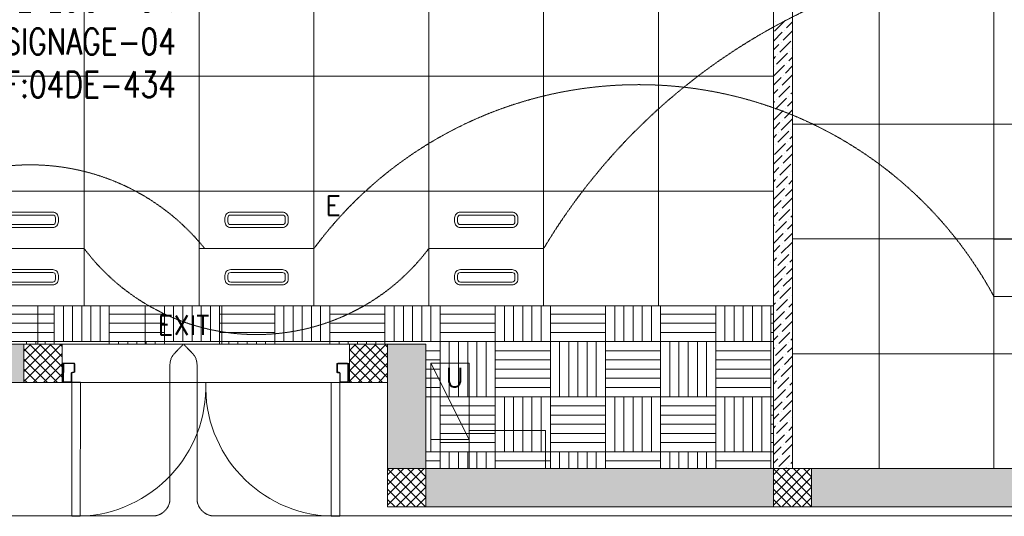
# Model space of a CAD drawing. Header units: millimetres. Extents: x 48523 to 84492, y -23473 to 14877.
# Tile 8 of 69: x 55868 to 61011, y -49 to 2546. Entities that reach past the tile are written whole.
import ezdxf
from ezdxf import colors
from ezdxf.entities.mleader import LeaderData, LeaderLine
from ezdxf.enums import TextEntityAlignment as Align
from ezdxf.math import Vec2, Vec3

# ---------------------------------------------------------------- set-up
doc = ezdxf.new("R2010")
doc.units = ezdxf.units.MM
doc.header["$MEASUREMENT"] = 0
doc.linetypes.add('HIDDENX2', pattern=[0.75, 0.5, -0.25])
doc.linetypes.add('RCP XREF$0$( Hidden )', pattern=[0.375, 0.25, -0.125])
doc.layers.get('0').update_dxf_attribs({"lineweight": 5})
for name, color, linetype, lineweight, true_color in [('M-MEP-ELLG-CABLE', 7, 'HIDDENX2', 15, 0x055f91), ('M-MEP-ELLG-LIGHT', 5, 'Continuous', 15, 0x0000ff), ('M-MEP-ELPR-EQUIP', 6, 'Continuous', 15, 0xff00ff), ('M-MEP-ELSL-DEVICES', 5, 'Continuous', 15, 0x0000ff), ('RCP XREF$0$a- flr dim 02', 9, 'Continuous', 0, 0x808080), ('RCP XREF$0$A-100MM', 9, 'Continuous', 0, 0x808080), ('RCP XREF$0$A-CEILING-01', 9, 'Continuous', 0, 0x808080), ('RCP XREF$0$A-CEILING-02', 9, 'Continuous', 0, 0x808080), ('RCP XREF$0$A-CEILING-03', 9, 'Continuous', 0, 0x808080), ('RCP XREF$0$A-CEILING-04', 9, 'Continuous', 0, 0x808080), ('RCP XREF$0$A-DOOR', 9, 'Continuous', 0, 0x808080), ('RCP XREF$0$A-LINTEL', 9, 'RCP XREF$0$( Hidden )', 0, 0x808080), ('RCP XREF$0$A-Wall & Column', 9, 'Continuous', 0, 0x808080), ('RCP XREF$0$ND_26_HATCH', 9, 'Continuous', 0, 0x808080)]:
    doc.layers.add(name, color=color, linetype=linetype, lineweight=lineweight, true_color=true_color)
doc.layers.add('T-Tags', color=7, linetype='Continuous')
doc.styles.add('SSP_Note', font='romans.shx', dxfattribs={"width": 0.8})
doc.styles.get("Standard").update_dxf_attribs({"font": 'romans.shx'})

# ---------------------------------------------------------------- blocks, each defined once
blk = doc.blocks.new('RCP XREF')
at = {"layer": 'RCP XREF$0$ND_26_HATCH', "lineweight": 0, "true_color": 0x808080, "transparency": 33554687}
h = blk.add_hatch(color=8, dxfattribs=at)
h.dxf.hatch_style = 1
h.paths.add_polyline_path([(15200, 0), (15200, 1970), (15400, 1970), (15400, 2043.5), (15400, 2170), (15202, 2170), (15202, 2518), (15002, 2518), (15002, 200), (14369.9, 200), (14369.9, 199.7), (12979.6, 199.7), (12979.6, 198.7), (12313.4, 198.7), (7990, 200), (7990, 850), (7590, 850), (7590, 650), (7790, 650), (7790, 0)])
h.paths.add_polyline_path([(7790, 650), (7590, 650), (7590, 850), (7790, 850)], flags=17)
h.paths.add_polyline_path([(7990, 0), (7790, 0), (7790, 200), (7990, 200)], flags=17)
h.paths.add_polyline_path([(9805, 0), (10005, 0), (10005, 200), (9805, 200)], flags=17)
h.paths.add_polyline_path([(11820, 0), (12020, 0), (12020, 200), (11820, 200)], flags=17)
h.paths.add_polyline_path([(15000, 0), (15200, 0), (15200, 200), (15000, 200)], flags=17)
h.paths.add_polyline_path([(15200, 1970), (15400, 1970), (15400, 2170), (15200, 2170)], flags=17)
h = blk.add_hatch(color=8, dxfattribs=at)
h.dxf.hatch_style = 1
h.paths.add_polyline_path([(5890, 850), (5566.6, 850), (5566.6, 650), (5566.6, 650), (5890, 650)])
at = {"layer": 'RCP XREF$0$a- flr dim 02', "color": 8, "lineweight": 0, "true_color": 0x808080}
for p, q in [((9805, 3070), (9805, 200)), ((9905, 200), (9905, 2970)), ((9805, 200), (9905, 200))]:
    blk.add_line(p, q, dxfattribs=at)
at = {"layer": 'RCP XREF$0$A-100MM', "color": 8, "linetype": 'Continuous', "lineweight": 0, "true_color": 0x808080, "transparency": 33554687}
for p, q in [((9810.6, 2485.6), (9868.1, 2543.1)), ((9816.4, 2537.3), (9816.4, 2537.3)), ((9873.8, 2502.8), (9905, 2534)), ((9805, 2434), (9850.8, 2479.9)), ((9856.6, 2439.7), (9905, 2488.1)), ((9862.3, 2491.4), (9862.3, 2491.4)), ((9839.4, 2376.5), (9896.8, 2433.9)), ((9845.1, 2428.2), (9845.1, 2428.2)), ((9805, 2388.1), (9833.6, 2416.7)), ((9822.1, 2313.3), (9879.6, 2370.7)), ((9891.1, 2382.2), (9891.1, 2382.2)), ((9902.6, 2393.7), (9905, 2396.1)), ((9805, 2342.1), (9816.4, 2353.5)), ((9827.9, 2365), (9827.9, 2365)), ((9873.8, 2319), (9873.8, 2319)), ((9885.3, 2330.5), (9905, 2350.2)), ((9805, 2250.2), (9862.3, 2307.5)), ((9810.6, 2301.8), (9810.6, 2301.8)), ((9868.1, 2267.3), (9905, 2304.2)), ((9805, 2204.2), (9845.1, 2244.3)), ((9850.8, 2204.1), (9905, 2258.3)), ((9856.6, 2255.8), (9856.6, 2255.8)), ((9805, 2158.3), (9827.9, 2181.1)), ((9833.6, 2140.9), (9891.1, 2198.4)), ((9839.4, 2192.6), (9839.4, 2192.6)), ((9896.8, 2158.1), (9905, 2166.3)), ((9902.6, 2209.8), (9902.6, 2209.8)), ((9805, 2112.3), (9810.6, 2117.9)), ((9816.4, 2077.7), (9873.8, 2135.2)), ((9822.1, 2129.4), (9822.1, 2129.4)), ((9879.6, 2094.9), (9905, 2120.4)), ((9885.3, 2146.6), (9885.3, 2146.6)), ((9805, 2020.4), (9856.6, 2072)), ((9862.3, 2031.7), (9905, 2074.4)), ((9868.1, 2083.4), (9868.1, 2083.4)), ((9805, 1974.4), (9839.4, 2008.8)), ((9845.1, 1968.5), (9902.6, 2026)), ((9850.8, 2020.2), (9850.8, 2020.2)), ((9827.9, 1905.3), (9885.3, 1962.8)), ((9833.6, 1957.1), (9833.6, 1957.1)), ((9896.8, 1974.3), (9896.8, 1974.3)), ((9805, 1928.4), (9822.1, 1945.6)), ((9879.6, 1911.1), (9879.6, 1911.1)), ((9891.1, 1922.6), (9905, 1936.5)), ((9810.6, 1842.1), (9868.1, 1899.6)), ((9816.4, 1893.9), (9816.4, 1893.9)), ((9873.8, 1859.4), (9905, 1890.6)), ((9805, 1790.6), (9850.8, 1836.4)), ((9856.6, 1796.2), (9905, 1844.6)), ((9862.3, 1847.9), (9862.3, 1847.9)), ((9805, 1744.6), (9833.6, 1773.2)), ((9839.4, 1733), (9896.8, 1790.4)), ((9845.1, 1784.7), (9845.1, 1784.7)), ((9902.6, 1750.2), (9905, 1752.7)), ((9805, 1698.6), (9816.4, 1710)), ((9822.1, 1669.8), (9879.6, 1727.2)), ((9827.9, 1721.5), (9827.9, 1721.5)), ((9885.3, 1687), (9905, 1706.7)), ((9891.1, 1738.7), (9891.1, 1738.7)), ((9805, 1606.7), (9862.3, 1664)), ((9810.6, 1658.3), (9810.6, 1658.3)), ((9868.1, 1623.8), (9905, 1660.7)), ((9873.8, 1675.5), (9873.8, 1675.5)), ((9805, 1560.7), (9845.1, 1600.8)), ((9850.8, 1560.6), (9905, 1614.8)), ((9856.6, 1612.3), (9856.6, 1612.3)), ((9833.6, 1497.4), (9891.1, 1554.9)), ((9839.4, 1549.1), (9839.4, 1549.1)), ((9902.6, 1566.4), (9902.6, 1566.4)), ((9805, 1514.8), (9827.9, 1537.6)), ((9816.4, 1434.2), (9873.8, 1491.7)), ((9885.3, 1503.2), (9885.3, 1503.2)), ((9896.8, 1514.7), (9905, 1522.9)), ((9805, 1468.8), (9810.6, 1474.4)), ((9822.1, 1485.9), (9822.1, 1485.9)), ((9879.6, 1451.5), (9905, 1476.9)), ((9805, 1376.9), (9856.6, 1428.5)), ((9862.3, 1388.3), (9905, 1430.9)), ((9868.1, 1440), (9868.1, 1440)), ((9805, 1330.9), (9839.4, 1365.3)), ((9845.1, 1325.1), (9902.6, 1382.5)), ((9850.8, 1376.8), (9850.8, 1376.8)), ((9805, 1285), (9822.1, 1302.1)), ((9827.9, 1261.9), (9885.3, 1319.3)), ((9833.6, 1313.6), (9833.6, 1313.6)), ((9891.1, 1279.1), (9905, 1293.1)), ((9896.8, 1330.8), (9896.8, 1330.8)), ((9810.6, 1198.7), (9868.1, 1256.1)), ((9816.4, 1250.4), (9816.4, 1250.4)), ((9873.8, 1215.9), (9905, 1247.1)), ((9879.6, 1267.6), (9879.6, 1267.6)), ((9805, 1147.1), (9850.8, 1192.9)), ((9856.6, 1152.7), (9905, 1201.1)), ((9862.3, 1204.4), (9862.3, 1204.4)), ((9839.4, 1089.5), (9896.8, 1147)), ((9845.1, 1141.2), (9845.1, 1141.2)), ((9805, 1101.1), (9833.6, 1129.7)), ((9822.1, 1026.3), (9879.6, 1083.8)), ((9891.1, 1095.3), (9891.1, 1095.3)), ((9902.6, 1106.8), (9905, 1109.2)), ((9805, 1055.2), (9816.4, 1066.5)), ((9827.9, 1078), (9827.9, 1078)), ((9873.8, 1032.1), (9873.8, 1032.1)), ((9885.3, 1043.6), (9905, 1063.2)), ((9805, 963.2), (9862.3, 1020.6)), ((9810.6, 1014.8), (9810.6, 1014.8)), ((9868.1, 980.4), (9905, 1017.3)), ((9805, 917.3), (9845.1, 957.4)), ((9850.8, 917.2), (9905, 971.3)), ((9856.6, 968.9), (9856.6, 968.9)), ((9805, 871.3), (9827.9, 894.2)), ((9833.6, 854), (9891.1, 911.4)), ((9839.4, 905.7), (9839.4, 905.7)), ((9896.8, 871.2), (9905, 879.4)), ((9902.6, 922.9), (9902.6, 922.9)), ((9805, 825.4), (9810.6, 831)), ((9816.4, 790.8), (9873.8, 848.2)), ((9822.1, 842.5), (9822.1, 842.5)), ((9879.6, 808), (9905, 833.4)), ((9885.3, 859.7), (9885.3, 859.7)), ((9805, 733.4), (9856.6, 785)), ((9862.3, 744.8), (9905, 787.5)), ((9868.1, 796.5), (9868.1, 796.5)), ((9805, 687.5), (9839.4, 721.8)), ((9845.1, 681.6), (9902.6, 739.1)), ((9850.8, 733.3), (9850.8, 733.3)), ((9827.9, 618.4), (9885.3, 675.9)), ((9833.6, 670.1), (9833.6, 670.1)), ((9896.8, 687.4), (9896.8, 687.4)), ((9805, 641.5), (9822.1, 658.6)), ((9879.6, 624.2), (9879.6, 624.2)), ((9891.1, 635.6), (9905, 649.6)), ((9810.6, 555.2), (9868.1, 612.7)), ((9816.4, 606.9), (9816.4, 606.9)), ((9873.8, 572.4), (9905, 603.6)), ((9805, 503.6), (9850.8, 549.5)), ((9856.6, 509.2), (9905, 557.7)), ((9862.3, 561), (9862.3, 561)), ((9805, 457.7), (9833.6, 486.3)), ((9839.4, 446.1), (9896.8, 503.5)), ((9845.1, 497.8), (9845.1, 497.8)), ((9902.6, 463.3), (9905, 465.7)), ((9805, 411.7), (9816.4, 423.1)), ((9822.1, 382.9), (9879.6, 440.3)), ((9827.9, 434.6), (9827.9, 434.6)), ((9885.3, 400.1), (9905, 419.8)), ((9891.1, 451.8), (9891.1, 451.8)), ((9805, 319.8), (9862.3, 377.1)), ((9810.6, 371.4), (9810.6, 371.4)), ((9868.1, 336.9), (9905, 373.8)), ((9873.8, 388.6), (9873.8, 388.6)), ((9805, 273.8), (9845.1, 313.9)), ((9850.8, 273.7), (9905, 327.9)), ((9856.6, 325.4), (9856.6, 325.4)), ((9833.6, 210.5), (9891.1, 267.9)), ((9839.4, 262.2), (9839.4, 262.2)), ((9902.6, 279.4), (9902.6, 279.4)), ((9805, 227.9), (9827.9, 250.7)), ((9885.3, 216.2), (9885.3, 216.2)), ((9896.8, 227.7), (9905, 235.9)), ((9869.1, 200), (9873.8, 204.8))]:
    blk.add_line(p, q, dxfattribs=at)
at = {"layer": 'RCP XREF$0$A-CEILING-01', "color": 8, "lineweight": 0, "true_color": 0x808080}
for p, q in [((9805, 2970), (9805, 1050)), ((9905, 200), (9905, 2970)), ((9805, 1050), (200, 1050)), ((9805, 1050), (200, 1050)), ((9805, 200), (9805, 1050)), ((3990, 850), (7990, 850)), ((7990, 850), (7990, 200)), ((7990, 200), (9805, 200)), ((12157, 198), (9905, 200))]:
    blk.add_line(p, q, dxfattribs=at)
at = {"layer": 'RCP XREF$0$A-CEILING-02', "color": 8, "linetype": 'Continuous', "lineweight": 0, "true_color": 0x808080}
for p, q in [((6205, 1050), (6205, 2970)), ((6805, 1050), (6805, 2970)), ((7405, 1050), (7405, 2970)), ((8005, 1050), (8005, 2970)), ((8605, 1050), (8605, 2970)), ((9205, 1050), (9205, 2970)), ((200, 2250), (9805, 2250)), ((200, 1650), (9805, 1650))]:
    blk.add_line(p, q, dxfattribs=at)
at = {"layer": 'RCP XREF$0$A-CEILING-03', "color": 8, "linetype": 'Continuous', "lineweight": 0, "true_color": 0x808080}
for p, q in [((6048, 864), (6048, 1050)), ((6096, 864), (6096, 1050)), ((6144, 864), (6144, 1050)), ((6192, 864), (6192, 1050)), ((6240, 864), (6240, 1050)), ((6288, 864), (6288, 1050)), ((6336, 864), (6336, 1050)), ((6624, 864), (6624, 1050)), ((6672, 864), (6672, 1050)), ((6720, 864), (6720, 1050)), ((6768, 864), (6768, 1050)), ((6816, 864), (6816, 1050)), ((6864, 864), (6864, 1050)), ((6912, 864), (6912, 1050)), ((7200, 864), (7200, 1050)), ((7248, 864), (7248, 1050)), ((7296, 864), (7296, 1050)), ((7344, 864), (7344, 1050)), ((7392, 864), (7392, 1050)), ((7440, 864), (7440, 1050)), ((7488, 864), (7488, 1050)), ((7776, 864), (7776, 1050)), ((7824, 864), (7824, 1050)), ((7872, 864), (7872, 1050)), ((7920, 864), (7920, 1050)), ((7968, 864), (7968, 1050)), ((8016, 864), (8016, 1050)), ((8064, 864), (8064, 1050)), ((8352, 864), (8352, 1050)), ((8400, 864), (8400, 1050)), ((8448, 864), (8448, 1050)), ((8496, 864), (8496, 1050)), ((8544, 864), (8544, 1050)), ((8592, 864), (8592, 1050)), ((8640, 864), (8640, 1050)), ((8928, 864), (8928, 1050)), ((8976, 864), (8976, 1050)), ((9024, 864), (9024, 1050)), ((9072, 864), (9072, 1050)), ((9120, 864), (9120, 1050)), ((9168, 864), (9168, 1050)), ((9216, 864), (9216, 1050)), ((9504, 864), (9504, 1050)), ((9552, 864), (9552, 1050)), ((9600, 864), (9600, 1050)), ((9648, 864), (9648, 1050)), ((9696, 864), (9696, 1050)), ((9744, 864), (9744, 1050)), ((9792, 864), (9792, 1050)), ((5760, 1008), (6048, 1008)), ((6336, 1008), (6624, 1008)), ((6912, 1008), (7200, 1008)), ((7488, 1008), (7776, 1008)), ((8064, 1008), (8352, 1008)), ((8640, 1008), (8928, 1008)), ((9216, 1008), (9504, 1008)), ((9792, 1008), (9805, 1008)), ((5760, 960), (6048, 960)), ((6336, 960), (6624, 960)), ((6912, 960), (7200, 960)), ((7488, 960), (7776, 960)), ((8064, 960), (8352, 960)), ((8640, 960), (8928, 960)), ((9216, 960), (9504, 960)), ((9792, 960), (9805, 960)), ((5760, 912), (6048, 912)), ((6336, 912), (6624, 912)), ((6912, 912), (7200, 912)), ((7488, 912), (7776, 912)), ((8064, 912), (8352, 912)), ((8640, 912), (8928, 912)), ((9216, 912), (9504, 912)), ((9792, 912), (9805, 912)), ((5760, 864), (6048, 864)), ((5904, 850), (5904, 864)), ((5952, 850), (5952, 864)), ((6000, 850), (6000, 864)), ((6048, 850), (6048, 864)), ((6048, 864), (6336, 864)), ((6336, 850), (6336, 864)), ((6336, 864), (6624, 864)), ((6384, 850), (6384, 864)), ((6432, 850), (6432, 864)), ((6480, 850), (6480, 864)), ((6528, 850), (6528, 864)), ((6576, 850), (6576, 864)), ((6624, 850), (6624, 864)), ((6624, 864), (6912, 864)), ((6912, 850), (6912, 864)), ((6912, 864), (7200, 864)), ((6960, 850), (6960, 864)), ((7008, 850), (7008, 864)), ((7056, 850), (7056, 864)), ((7104, 850), (7104, 864)), ((7152, 850), (7152, 864)), ((7200, 850), (7200, 864)), ((7200, 864), (7488, 864)), ((7488, 850), (7488, 864)), ((7488, 864), (7776, 864)), ((7536, 850), (7536, 864)), ((7584, 850), (7584, 864)), ((7632, 850), (7632, 864)), ((7680, 850), (7680, 864)), ((7728, 850), (7728, 864)), ((7776, 850), (7776, 864)), ((7776, 864), (8064, 864)), ((8064, 576), (8064, 864)), ((8064, 864), (8352, 864)), ((8112, 576), (8112, 864)), ((8160, 576), (8160, 864)), ((8208, 576), (8208, 864)), ((8256, 576), (8256, 864)), ((8304, 576), (8304, 864)), ((8352, 576), (8352, 864)), ((8352, 864), (8640, 864)), ((8640, 576), (8640, 864)), ((8640, 864), (8928, 864)), ((8688, 576), (8688, 864)), ((8736, 576), (8736, 864)), ((8784, 576), (8784, 864)), ((8832, 576), (8832, 864)), ((8880, 576), (8880, 864)), ((8928, 576), (8928, 864)), ((8928, 864), (9216, 864)), ((9216, 576), (9216, 864)), ((9216, 864), (9504, 864)), ((9264, 576), (9264, 864)), ((9312, 576), (9312, 864)), ((9360, 576), (9360, 864)), ((9408, 576), (9408, 864)), ((9456, 576), (9456, 864)), ((9504, 576), (9504, 864)), ((9504, 864), (9792, 864)), ((9792, 576), (9792, 864)), ((9792, 864), (9805, 864)), ((7990, 816), (8064, 816)), ((8352, 816), (8640, 816)), ((8928, 816), (9216, 816)), ((9504, 816), (9792, 816)), ((7990, 768), (8064, 768)), ((8352, 768), (8640, 768)), ((8928, 768), (9216, 768)), ((9504, 768), (9792, 768)), ((7990, 720), (8064, 720)), ((7990, 672), (8064, 672)), ((8352, 720), (8640, 720)), ((8352, 672), (8640, 672)), ((8928, 720), (9216, 720)), ((8928, 672), (9216, 672)), ((9504, 720), (9792, 720)), ((9504, 672), (9792, 672)), ((7990, 624), (8064, 624)), ((8352, 624), (8640, 624)), ((8928, 624), (9216, 624)), ((9504, 624), (9792, 624)), ((7990, 576), (8064, 576)), ((8016, 288), (8016, 576)), ((8064, 288), (8064, 576)), ((8064, 576), (8352, 576)), ((8352, 288), (8352, 576)), ((8352, 576), (8640, 576)), ((8400, 288), (8400, 576)), ((8448, 288), (8448, 576)), ((8496, 288), (8496, 576)), ((8544, 288), (8544, 576)), ((8592, 288), (8592, 576)), ((8640, 288), (8640, 576)), ((8640, 576), (8928, 576)), ((8928, 288), (8928, 576)), ((8928, 576), (9216, 576)), ((8976, 288), (8976, 576)), ((9024, 288), (9024, 576)), ((9072, 288), (9072, 576)), ((9120, 288), (9120, 576)), ((9168, 288), (9168, 576)), ((9216, 288), (9216, 576)), ((9216, 576), (9504, 576)), ((9504, 288), (9504, 576)), ((9504, 576), (9792, 576)), ((9552, 288), (9552, 576)), ((9600, 288), (9600, 576)), ((9648, 288), (9648, 576)), ((9696, 288), (9696, 576)), ((9744, 288), (9744, 576)), ((9792, 288), (9792, 576)), ((9792, 576), (9805, 576)), ((8064, 528), (8352, 528)), ((8640, 528), (8928, 528)), ((9216, 528), (9504, 528)), ((9792, 528), (9805, 528)), ((8064, 480), (8352, 480)), ((8640, 480), (8928, 480)), ((9216, 480), (9504, 480)), ((9792, 480), (9805, 480)), ((8064, 432), (8352, 432)), ((8640, 432), (8928, 432)), ((9216, 432), (9504, 432)), ((9792, 432), (9805, 432)), ((8064, 384), (8352, 384)), ((8640, 384), (8928, 384)), ((9216, 384), (9504, 384)), ((9792, 384), (9805, 384)), ((8064, 336), (8352, 336)), ((8640, 336), (8928, 336)), ((9216, 336), (9504, 336)), ((9792, 336), (9805, 336)), ((7990, 288), (8064, 288)), ((8064, 200), (8064, 288)), ((8064, 288), (8352, 288)), ((8112, 200), (8112, 288)), ((8160, 200), (8160, 288)), ((8208, 200), (8208, 288)), ((8256, 200), (8256, 288)), ((8304, 200), (8304, 288)), ((8352, 200), (8352, 288)), ((8352, 288), (8640, 288)), ((8640, 200), (8640, 288)), ((8640, 288), (8928, 288)), ((8688, 200), (8688, 288)), ((8736, 200), (8736, 288)), ((8784, 200), (8784, 288)), ((8832, 200), (8832, 288)), ((8880, 200), (8880, 288)), ((8928, 200), (8928, 288)), ((8928, 288), (9216, 288)), ((9216, 200), (9216, 288)), ((9216, 288), (9504, 288)), ((9264, 200), (9264, 288)), ((9312, 200), (9312, 288)), ((9360, 200), (9360, 288)), ((9408, 200), (9408, 288)), ((9456, 200), (9456, 288)), ((9504, 200), (9504, 288)), ((9504, 288), (9792, 288)), ((9792, 200), (9792, 288)), ((9792, 288), (9805, 288)), ((7990, 240), (8064, 240)), ((8352, 240), (8640, 240)), ((8928, 240), (9216, 240)), ((9504, 240), (9792, 240))]:
    blk.add_line(p, q, dxfattribs=at)
at = {"layer": 'RCP XREF$0$A-CEILING-04', "color": 8, "linetype": 'Continuous', "lineweight": 0, "true_color": 0x808080}
for p, q in [((10957, 199.1), (10957, 4056.5)), ((10357, 199.6), (10357, 3454.7)), ((9905, 2000), (12157, 2000)), ((9905, 1400), (12157, 1400)), ((9905, 800), (12157, 800)), ((9905, 200), (12157, 200))]:
    blk.add_line(p, q, dxfattribs=at)
at = {"layer": 'RCP XREF$0$A-DOOR', "color": 8, "lineweight": 0, "true_color": 0x808080}
for p, q in [((6090, 751.7), (6090, 736.7)), ((6095, 736.7), (6090, 736.7)), ((6094.9, 655.5), (6095, 747.7)), ((6097.5, 747.7), (6097.4, 655.5)), ((6151, 751.7), (6099, 751.7)), ((6099, 749.2), (6151, 749.2)), ((6152.5, 706.4), (6152.5, 747.7)), ((6155, 747.7), (6155, 706.4)), ((7525, 746.8), (7525, 705.5)), ((7527.5, 705.5), (7527.5, 746.8)), ((7529, 750.8), (7581, 750.8)), ((7581, 748.3), (7529, 748.3)), ((7582.5, 746.8), (7582.4, 654.5)), ((7584.9, 654.5), (7585, 746.8)), ((7585, 735.8), (7590, 735.8)), ((7590, 750.8), (7590, 735.8)), ((6137.4, 655.4), (6137.4, 698.4)), ((6139.9, 698.4), (6139.9, 655.4)), ((6150.9, 702.4), (6143.9, 702.4)), ((6144, 704.9), (6151, 704.9)), ((7535.9, 704), (7528.9, 704)), ((7528.9, 701.5), (7535.9, 701.5)), ((7539.9, 697.5), (7539.9, 654.5)), ((7542.4, 654.5), (7542.4, 697.5)), ((6094.9, 666.5), (6089.9, 666.5)), ((6089.9, 651.5), (6089.9, 666.5)), ((6094.9, 666.5), (6097.4, 666.5)), ((6094.9, 655.5), (6094.9, 666.5)), ((6098.9, 654), (6135.9, 653.9)), ((6135.9, 651.4), (6098.9, 651.5)), ((6139.9, 651.4), (6139.5, -48.2)), ((6184.9, 651.4), (6139.9, 651.4)), ((6184.5, -48.2), (6184.9, 651.4)), ((7494.5, -49.1), (7494.9, 650.6)), ((7539.9, 650.5), (7494.9, 650.6)), ((7539.9, 650.5), (7539.5, -49.1)), ((7580.9, 653), (7543.9, 653)), ((7543.9, 650.5), (7580.9, 650.5)), ((7584.9, 665.5), (7582.4, 665.5)), ((7584.9, 665.5), (7589.9, 665.5)), ((7584.9, 654.5), (7584.9, 665.5)), ((7589.9, 650.5), (7589.9, 665.5)), ((6184.5, -48.2), (6139.5, -48.2)), ((7494.5, -49.1), (7539.5, -49.1))]:
    blk.add_line(p, q, dxfattribs=at)
for centre, radius, start, end in [((6094.5, 767), 15.9, 253.5613, 286.3654), ((6099, 747.7), 4, 89.9633, 179.9633), ((6099, 747.7), 1.5, 89.9633, 179.9633), ((6151, 747.7), 4, 359.9633, 89.9633), ((6151, 747.7), 1.5, 359.9633, 89.9633), ((7529, 746.8), 4, 89.9633, 179.9633), ((7529, 746.8), 1.5, 89.9633, 179.9633), ((7585.5, 766), 15.9, 253.5613, 286.3654), ((7581, 746.8), 4, 359.9633, 89.9633), ((7581, 746.8), 1.5, 359.9633, 89.9633), ((6143.9, 698.4), 6.5, 89.9633, 179.9633), ((6143.9, 698.4), 4, 89.9633, 179.9633), ((6151, 706.4), 4, 269.9633, 359.9633), ((6151, 706.4), 1.5, 269.9633, 359.9633), ((7528.9, 705.5), 4, 179.9633, 269.9633), ((7528.9, 705.5), 1.5, 179.9633, 269.9633), ((7535.9, 697.5), 6.5, 359.9633, 89.9633), ((7535.9, 697.5), 4, 359.9633, 89.9633), ((6094.4, 636.2), 15.9, 73.5612, 106.3655), ((6098.9, 655.5), 4, 179.9633, 269.9225), ((6098.9, 655.5), 4, 179.9633, 269.9225), ((6098.9, 655.5), 1.5, 179.9633, 269.9633), ((6135.9, 655.4), 1.5, 269.9633, 359.9633), ((6135.9, 655.4), 4, 269.9633, 359.9633), ((6162.4, 629.3), 677.9, 271.8655, 1.8349), ((7517.4, 628.4), 677.9, 178.0918, 268.0612), ((7543.9, 654.5), 4, 179.9633, 269.9633), ((7543.9, 654.5), 1.5, 179.9633, 269.9633), ((7580.9, 654.5), 1.5, 269.9633, 359.9633), ((7580.9, 654.5), 4, 270.0042, 359.9633), ((7580.9, 654.5), 4, 270.0042, 359.9633), ((7585.4, 635.2), 15.9, 73.5612, 106.3655)]:
    blk.add_arc(centre, radius, start, end, dxfattribs=at)
at = {"layer": 'RCP XREF$0$A-LINTEL', "color": 8, "lineweight": 0, "ltscale": 8, "true_color": 0x808080}
for p, q in [((6090, 850), (7590, 850)), ((6090, 650), (7590, 650))]:
    blk.add_line(p, q, dxfattribs=at)
at = {"layer": 'RCP XREF$0$A-Wall & Column', "color": 8, "lineweight": 0, "true_color": 0x808080}
for p, q in [((9805, 3070), (9805, 200)), ((9905, 2970), (9905, 200)), ((5566.6, 850), (6090, 850)), ((6090, 850), (5890, 850)), ((5890, 850), (5890, 650)), ((6090, 650), (6090, 850)), ((7590, 850), (7590, 650)), ((7990, 850), (7590, 850)), ((7590, 850), (7790, 850)), ((7590, 650), (7590, 850)), ((7590, 850), (7790, 850)), ((7790, 850), (7790, 650)), ((7990, 850), (7990, 200)), ((7590, 800), (7590, 650)), ((5566.6, 650), (6090, 650)), ((5890, 650), (6090, 650)), ((7790, 650), (7590, 650)), ((7790, 650), (7590, 650)), ((7590, 650), (7790, 650)), ((7590, 650), (7790, 650)), ((7790, 650), (7790, 0)), ((7790, 650), (7790, 0)), ((7790, 0), (7790, 200)), ((7790, 200), (7990, 200)), ((15000, 200), (7990, 200)), ((7990, 200), (7990, 0)), ((10005, 200), (9805, 200)), ((9805, 200), (9805, 0)), ((10005, 0), (10005, 200)), ((15200, 0), (7790, 0)), ((7990, 0), (7790, 0)), ((9805, 0), (10005, 0))]:
    blk.add_line(p, q, dxfattribs=at)
at = {"layer": 'RCP XREF$0$ND_26_HATCH', "color": 8, "linetype": 'Continuous', "lineweight": 0, "true_color": 0x808080}
for p, q in [((5890, 813.6), (5926.4, 850)), ((5890, 760.6), (5979.4, 850)), ((5890, 707.5), (6032.5, 850)), ((5890, 654.5), (6085.5, 850)), ((6065.4, 650), (5890, 825.4)), ((6089.9, 678.5), (5918.4, 850)), ((6090, 731.5), (5971.5, 850)), ((6090, 784.5), (6024.5, 850)), ((6090, 837.5), (6077.5, 850)), ((7590, 816.5), (7623.5, 850)), ((7590, 763.5), (7676.5, 850)), ((7590, 710.5), (7729.5, 850)), ((7590, 657.4), (7782.6, 850)), ((7790, 675.5), (7615.5, 850)), ((7790, 728.5), (7668.5, 850)), ((7790, 781.6), (7721.6, 850)), ((7790, 834.6), (7774.6, 850)), ((6012.4, 650), (5890, 772.4)), ((5938.5, 650), (6090, 801.5)), ((7762.5, 650), (7590, 822.5)), ((7635.6, 650), (7790, 804.4)), ((5991.6, 650), (6090, 748.4)), ((7709.4, 650), (7590, 769.4)), ((7688.6, 650), (7790, 751.4)), ((5959.3, 650), (5890, 719.3)), ((6044.6, 650), (6089.9, 695.3)), ((7656.4, 650), (7590, 716.4)), ((7741.7, 650), (7790, 698.3)), ((5906.3, 650), (5890, 666.3)), ((7603.4, 650), (7590, 663.4)), ((7790, 168), (7822, 200)), ((7790, 115), (7875, 200)), ((7790, 61.9), (7928.1, 200)), ((7790, 8.9), (7981.1, 200)), ((7988.2, 0), (7790, 198.2)), ((7834.1, 0), (7990, 155.9)), ((7990, 51.2), (7841.2, 200)), ((7990, 104.3), (7894.3, 200)), ((7990, 157.3), (7947.3, 200)), ((9805, 167.7), (9837.3, 200)), ((9805, 114.7), (9890.3, 200)), ((9805, 61.7), (9943.3, 200)), ((9805, 8.6), (9996.4, 200)), ((10003.4, 0), (9805, 198.4)), ((9849.4, 0), (10005, 155.6)), ((10005, 51.5), (9856.5, 200)), ((10005, 104.5), (9909.5, 200)), ((10005, 157.5), (9962.5, 200)), ((7935.2, 0), (7790, 145.2)), ((9950.4, 0), (9805, 145.4)), ((7882.1, 0), (7790, 92.1)), ((7887.2, 0), (7990, 102.8)), ((9897.4, 0), (9805, 92.4)), ((9902.4, 0), (10005, 102.6)), ((7829.1, 0), (7790, 39.1)), ((7940.2, 0), (7990, 49.8)), ((9844.3, 0), (9805, 39.3)), ((9955.5, 0), (10005, 49.5))]:
    blk.add_line(p, q, dxfattribs=at)
blk = doc.blocks.new('EXIT LIGHT')
at = {"color": 0}
blk.add_lwpolyline([(-200, -200), (200, -200), (200, 0), (-200, 0)], close=True, dxfattribs=at)
blk.add_attdef('EXIT', text='', height=100, dxfattribs=at).set_placement((0, -100), align=Align.MIDDLE_CENTER)
blk = doc.blocks.new('LIGHT-600X600MM')
at = {"color": 0}
blk.add_line((300, 0), (-300, 0), dxfattribs=at)
blk.add_lwpolyline([(-300, 300), (-300, -300), (300, -300), (300, 300)], close=True, dxfattribs=at)
for points in [[(-165, 160), (-165, 140, 0.414214), (-135, 110), (135, 110, 0.414214), (165, 140), (165, 160, 0.414214), (135, 190), (-135, 190, 0.414214)], [(-150, 160), (-150, 140, 0.414214), (-135, 125), (135, 125, 0.414214), (150, 140), (150, 160, 0.414214), (135, 175), (-135, 175, 0.414214)], [(-165, -160), (-165, -140, -0.414214), (-135, -110), (135, -110, -0.414214), (165, -140), (165, -160, -0.414214), (135, -190), (-135, -190, -0.414214)], [(-150, -160), (-150, -140, -0.414214), (-135, -125), (135, -125, -0.414214), (150, -140), (150, -160, -0.414214), (135, -175), (-135, -175, -0.414214)]]:
    blk.add_lwpolyline(points, format="xyb", close=True, dxfattribs=at)
blk.add_attdef('E', text='', height=100).set_placement((400, 250), align=Align.MIDDLE_CENTER)
blk = doc.blocks.new('DB-TP')
at = {"color": 0}
blk.add_lwpolyline([(-200, 200), (200, 200), (200, 0), (-200, 0)], close=True, dxfattribs=at)
blk.add_solid([(-200, 0), (200, 200), (200, 0), (-200, 0)], dxfattribs=at)
blk = doc.blocks.new('DB-SP-UPS')
at = {"color": 0}
blk.add_line((-200, 0), (200, 200), dxfattribs=at)
blk.add_lwpolyline([(-200, 200), (200, 200), (200, 0), (-200, 0)], close=True, dxfattribs=at)
blk.add_attdef('U', text='', height=100, dxfattribs=at).set_placement((-125, 125), align=Align.MIDDLE_CENTER)
blk = doc.blocks.new('LCSB')
at = {"color": 0}
blk.add_lwpolyline([(-50, 250), (50, 250), (0, 150), (0, 150)], close=True, dxfattribs=at)
blk.add_lwpolyline([(25, 200), (200, 200), (200, 0), (-200, 0), (-200, 200), (-25, 200)], dxfattribs=at)
blk = doc.blocks.new('_DotSmall')
at = {"color": 0, "linetype": 'ByBlock', "const_width": 0.5}
blk.add_lwpolyline([(-0.0625, 0, 1), (0.0625, 0, 1)], format="xyb", close=True, dxfattribs=at)

msp = doc.modelspace()

# ---------------------------------------------------------------- linework, layer by layer
at = {"layer": 'M-MEP-ELLG-CABLE', "color": 5, "ltscale": 5, "true_color": 0x0000ff}
msp.add_lwpolyline([(65988.3, 2170), (65944, 2125.6, 0.198912), (65917.6, 2062), (65917.6, 42.8, -0.414214), (65827.6, -47.2), (56884.2, -47.2, -0.414214), (56794.2, 42.8), (56794.2, 742, 0.198912), (56767.8, 805.6), (56723.5, 850), (56679.1, 805.6, 0.198912), (56652.8, 742), (56652.8, 42.8, -0.414214), (56562.8, -47.2), (50609.6, -47.2, -0.414214), (50519.6, 42.8), (50519.6, 2877.7), (60222.8, 2877.7, 0.414214), (60312.8, 2967.7), (60312.8, 3799.3, -0.414214), (60402.8, 3889.3), (63001.8, 3889.3, -0.198912), (63065.4, 3863), (63109.8, 3818.6)], format="xyb", dxfattribs=at)
at = {"layer": 'M-MEP-ELLG-CABLE', "color": 1, "ltscale": 5, "true_color": 0xff0000}
for centre, radius, start, end in [((61349, -294.6), 3199.2, 97.0391, 149.0637), ((57104.8, 2027.2), 1126.5, 216.8236, 323.0492)]:
    msp.add_arc(centre, radius, start, end, dxfattribs=at)
at = {"layer": 'M-MEP-ELLG-CABLE', "color": 5, "ltscale": 5, "true_color": 0x0000ff}
for centre, radius, start, end in [((59101.6, 97.6), 2108.8, 28.3788, 143.5674), ((55923.3, 620.5), 1167, 38.8195, 141.1805)]:
    msp.add_arc(centre, radius, start, end, dxfattribs=at)

# ---------------------------------------------------------------- block references
msp.add_blockref('RCP XREF', (50000, 0))
at = {"layer": 'M-MEP-ELLG-LIGHT', "color": 1, "true_color": 0xff0000}
for p in [(55905, 1350), (58305, 1350)]:
    msp.add_blockref('LIGHT-600X600MM', p, dxfattribs=at)
at = {"layer": 'M-MEP-ELLG-LIGHT'}
ref = msp.add_blockref('LIGHT-600X600MM', (57105, 1350), dxfattribs=at)
ref.add_attrib('E', 'E', dxfattribs={"layer": '0', "color": 0, "height": 100}).set_placement((57505, 1575), align=Align.MIDDLE_CENTER)
ref = msp.add_blockref('LIGHT-600X600MM', (61257, 1099.9), dxfattribs=at)
ref.add_attrib('E', 'E', dxfattribs={"layer": '0', "color": 0, "height": 100}).set_placement((61657, 1324.9), align=Align.MIDDLE_CENTER)
msp.add_blockref('EXIT LIGHT', (56723.5, 1050), dxfattribs=at).add_auto_attribs({'EXIT': 'EXIT'})
at = {"layer": 'M-MEP-ELPR-EQUIP'}
ref = msp.add_blockref('DB-SP-UPS', (58015, 551.9), dxfattribs=dict(at, rotation=270))
ref.add_attrib('U', 'U', dxfattribs={"layer": '0', "color": 0, "height": 100}).set_placement((58140, 676.9), align=Align.MIDDLE_CENTER)
msp.add_blockref('DB-TP', (58415, 200), dxfattribs=at)
at = {"layer": 'M-MEP-ELSL-DEVICES', "color": 6, "true_color": 0xff00ff}
msp.add_blockref('LCSB', (55762.9, 850), dxfattribs=at)

# ---------------------------------------------------------------- leaders
at = {"layer": 'T-Tags'}
ml = msp.add_multileader_mtext('Standard', dxfattribs=at)
ml.set_content('INDICATIVE LOCATION \\POF LIT SIGNAGE-04 \\P(SG04)-REF:04DE-434   ', color=256, style='SSP_Note')
ml.set_leader_properties()
ml.set_arrow_properties(name='DOTSMALL')
ml.build(insert=Vec2(0, 0))
ml.multileader.update_dxf_attribs({"dogleg_length": 1.76, "arrow_head_size": 337.5, "scale": 1.5})
ctx = ml.context
ctx.base_point, ctx.scale, ctx.char_height, ctx.arrow_head_size, ctx.landing_gap_size, ctx.plane_origin = Vec3(54817.6, 2634.5), 1.5, 135, 337.5, 0, Vec3(49511, 2204.8)
ctx.text_align_type = 2
notes = []
notes.append((ctx, [(1, (1, 1, 0), (57223.4, 2634.5), (-1, 0), 539, [(0, [(57408.3, 3352)], 0, [])])]))
ctx.mtext.insert, ctx.mtext.width, ctx.mtext.defined_height, ctx.mtext.alignment, ctx.mtext.flow_direction = Vec3(56684.4, 2724.5), 2626.202, 892.1, 3, 5
for ctx, leaders in notes:
    for number, flags, end, landing, length, lines in leaders:
        leader = LeaderData()
        leader.index, (leader.has_last_leader_line, leader.has_dogleg_vector, leader.attachment_direction) = number, flags
        leader.last_leader_point, leader.dogleg_vector, leader.dogleg_length = Vec3(end), Vec3(landing), length
        for number, points, colour, breaks in lines:
            line = LeaderLine()
            line.index, line.vertices, line.color, line.breaks = number, Vec3.list(points), colors.encode_raw_color(colour), breaks
            leader.lines.append(line)
        ctx.leaders.append(leader)

doc.saveas('drawing.dxf')
